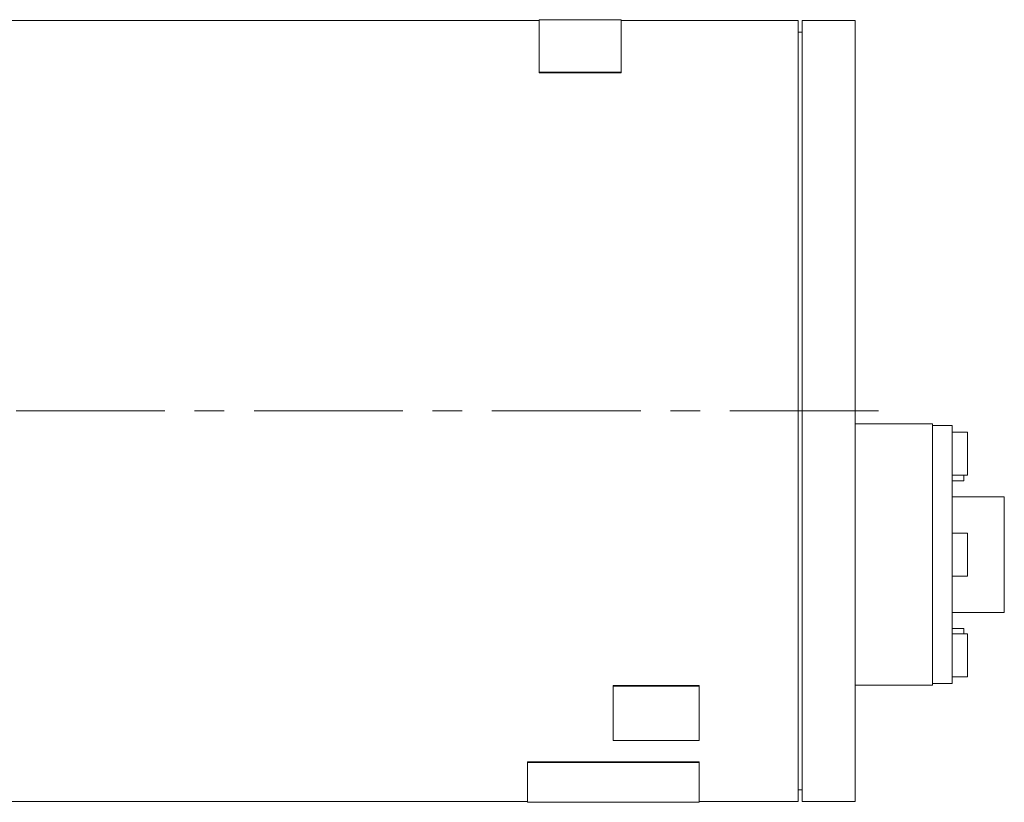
# Model space of a CAD drawing. Header units: millimetres. Extents: x 11 to 620, y 24 to 435.
# Tile 3 of 3: x 494 to 620, y 158 to 258. Entities that reach past the tile are written whole.
import ezdxf

# ---------------------------------------------------------------- set-up
doc = ezdxf.new("R2010")
doc.units = ezdxf.units.MM
doc.header["$LTSCALE"] = 1.5
doc.linetypes.add('CENTERX2', pattern=[20.32, 12.7, -2.54, 2.54, -2.54])

msp = doc.modelspace()

# ---------------------------------------------------------------- linework, layer by layer
at = {"color": 7, "linetype": 'Continuous', "lineweight": 15}
for p, q in [((560.26, 257.75), (487.76, 257.75)), ((570.76, 257.85), (560.26, 257.85)), ((560.26, 257.85), (560.26, 251.14)), ((570.76, 251.14), (570.76, 257.85)), ((593.46, 257.75), (570.76, 257.75)), ((593.46, 257.75), (593.46, 157.75)), ((600.76, 257.75), (593.96, 257.75)), ((593.96, 257.75), (593.96, 157.75)), ((600.76, 257.75), (600.76, 157.75)), ((593.96, 256.25), (593.46, 256.25)), ((560.26, 251.14), (570.76, 251.14)), ((560.26, 251.05), (560.26, 251.14)), ((560.26, 251.05), (570.76, 251.05)), ((570.76, 251.05), (570.76, 251.14)), ((610.66, 206.09), (600.76, 206.09)), ((610.66, 206.09), (610.66, 205.06)), ((613.16, 205.88), (610.66, 205.88)), ((613.16, 205.88), (613.16, 204.85)), ((610.66, 205.06), (610.66, 191.84)), ((615.16, 205.03), (613.16, 205.03)), ((613.16, 204.85), (613.16, 191.84)), ((615.16, 205.03), (615.16, 199.53)), ((613.16, 199.53), (615.16, 199.53)), ((614.66, 199.53), (614.66, 198.82)), ((613.16, 198.82), (614.66, 198.82)), ((619.86, 196.76), (613.16, 196.76)), ((619.86, 196.76), (619.86, 181.96)), ((610.66, 191.84), (610.66, 186.89)), ((615.16, 192.11), (613.16, 192.11)), ((613.16, 191.84), (613.16, 186.89)), ((615.16, 192.11), (615.16, 186.61)), ((610.66, 186.89), (610.66, 173.67)), ((613.16, 186.89), (613.16, 173.88)), ((613.16, 186.61), (615.16, 186.61)), ((613.16, 181.96), (619.86, 181.96)), ((614.66, 179.91), (613.16, 179.91)), ((615.16, 179.2), (613.16, 179.2)), ((614.66, 179.91), (614.66, 179.2)), ((615.16, 179.2), (615.16, 173.7)), ((610.66, 173.67), (610.66, 172.64)), ((610.66, 172.85), (613.16, 172.85)), ((613.16, 173.88), (613.16, 172.85)), ((613.16, 173.7), (615.16, 173.7)), ((569.76, 172.59), (580.76, 172.59)), ((569.76, 172.59), (569.76, 172.52)), ((569.76, 172.52), (580.76, 172.52)), ((569.76, 165.58), (569.76, 172.52)), ((580.76, 172.59), (580.76, 172.52)), ((580.76, 172.52), (580.76, 165.58)), ((600.76, 172.64), (610.66, 172.64)), ((580.76, 165.58), (569.76, 165.58)), ((558.76, 162.85), (580.76, 162.85)), ((558.76, 162.85), (558.76, 162.76)), ((558.76, 157.65), (558.76, 162.76)), ((558.76, 162.76), (580.76, 162.76)), ((580.76, 162.85), (580.76, 162.76)), ((580.76, 162.76), (580.76, 157.65)), ((593.46, 159.25), (593.96, 159.25)), ((487.76, 157.75), (558.76, 157.75)), ((580.76, 157.75), (593.46, 157.75)), ((593.96, 157.75), (600.76, 157.75)), ((558.76, 157.65), (580.76, 157.65))]:
    msp.add_line(p, q, dxfattribs=at)
at = {"color": 6, "linetype": 'CENTERX2', "lineweight": 0}
msp.add_line((603.76, 207.75), (475.76, 207.75), dxfattribs=at)

doc.saveas('drawing.dxf')
